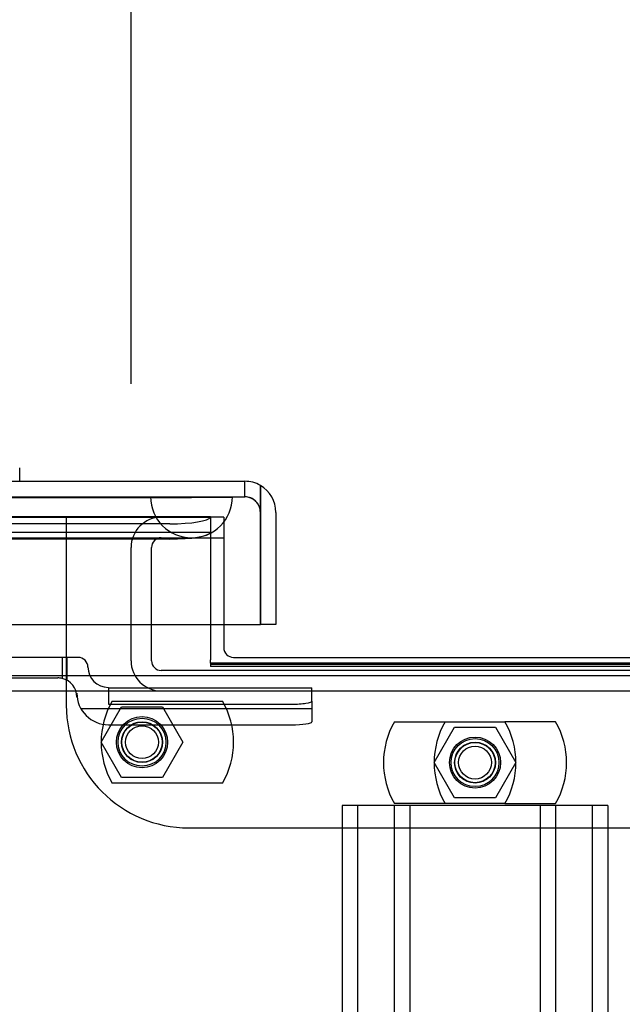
# Model space of a CAD drawing. Header units: inches. Extents: x 1 to 359, y -2 to 239.
# Tile 19 of 65: x 131.53 to 135.22, y 42.81 to 48.83. Entities that reach past the tile are written whole.
import ezdxf
from ezdxf.enums import TextEntityAlignment as Align
from ezdxf.lldxf.tags import DXFTag

# ---------------------------------------------------------------- set-up
doc = ezdxf.new("R2010")
doc.units = ezdxf.units.IN
doc.header["$MEASUREMENT"] = 0
for name, color, linetype in [('COM53964-5', 7, 'Continuous'), ('COM70098', 7, 'Continuous'), ('COM70220', 7, 'Continuous'), ('COM70739-9', 7, 'Continuous'), ('COM70838', 7, 'Continuous'), ('COM71195-7', 7, 'Continuous'), ('COM71298-9', 7, 'Continuous'), ('COM71299-9', 7, 'Continuous'), ('Default', 7, 'Continuous'), ('GSK87756', 7, 'Continuous'), ('HAN13068', 7, 'Continuous'), ('NTS86070', 7, 'Continuous'), ('SCC180005', 7, 'Continuous')]:
    doc.layers.add(name, color=color, linetype=linetype)
doc.styles.add('SEACAD_Times_New_Roman', font='times.ttf')
tags = doc.linetypes.add('HIDDEN2', pattern=[0.1875, 0.125, -0.0625]).pattern_tags.tags
tags[6:7] = [DXFTag(74, 4), DXFTag(75, 0), DXFTag(340, '0'), DXFTag(46, 0.0), DXFTag(50, 0.0), DXFTag(44, 0.0), DXFTag(45, 0.0)]
tags[4:5] = [DXFTag(74, 4), DXFTag(75, 0), DXFTag(340, '0'), DXFTag(46, 0.0), DXFTag(50, 0.0), DXFTag(44, 0.0), DXFTag(45, 0.0)]
doc.dimstyles.new('HAMMOND_(STH_-_540x360)', dxfattribs={"dimtxt": 2, "dimasz": 2.5, "dimexe": 1, "dimexo": 1, "dimgap": 0.5, "dimtad": 0, "dimtih": 1, "dimtoh": 1, "dimzin": 0, "dimdsep": 46, "dimtxsty": 'SEACAD_Times_New_Roman', "dimblk1": '_SE_FILLED', "dimblk2": '_SE_FILLED', "dimsah": 1, "dimcen": 1, "dimadec": 0, "dimazin": 0, "dimtfac": 0.8, "dimtofl": 0, "dimtmove": 0, "dimatfit": 3, "dimfxl": 1, "dimtolj": 1, "dimtzin": 0, "dimarcsym": 0})

# ---------------------------------------------------------------- blocks, each defined once
blk = doc.blocks.new('SE2')
at = {"layer": 'COM53964-5', "color": 7, "linetype": 'HIDDEN2'}
for p, q in [((133.6435, 44.0238), (133.5055, 44.0238)), ((133.5055, 44.0238), (133.5055, 9.6488)), ((133.6005, 44.0238), (133.6005, 9.6488)), ((134.9925, 44.0238), (133.6435, 44.0238)), ((133.8245, 44.0238), (133.8245, 9.6488)), ((133.9195, 44.0238), (133.9195, 9.6488)), ((134.7165, 44.0238), (134.7165, 9.6488)), ((134.8115, 44.0238), (134.8115, 9.6488)), ((135.1305, 44.0238), (134.9925, 44.0238)), ((135.0355, 44.0238), (135.0355, 9.6488)), ((135.1305, 44.0238), (135.1305, 9.6488))]:
    blk.add_line(p, q, dxfattribs=at)
at = {"layer": 'COM70098', "color": 7, "linetype": 'HIDDEN2'}
for p, q in [((131.8185, 45.7858), (131.8185, 44.6368)), ((132.7815, 45.7858), (132.7015, 45.7858)), ((132.7815, 45.7858), (132.7815, 45.1308)), ((132.5685, 43.8868), (136.0685, 43.8868))]:
    blk.add_line(p, q, dxfattribs=at)
at = {"layer": 'COM70098', "color": 7, "linetype": 'Continuous'}
for p, q in [((132.7815, 45.1308), (132.7815, 44.9888)), ((132.8415, 44.9288), (135.7955, 44.9288))]:
    blk.add_line(p, q, dxfattribs=at)
at = {"layer": 'COM70098', "color": 7, "linetype": 'HIDDEN2'}
for centre in [(132.2815, 44.4108), (134.3185, 44.2858)]:
    blk.add_circle(centre, 0.1562, dxfattribs=at)
at = {"layer": 'COM70098', "color": 7, "linetype": 'Continuous'}
blk.add_arc((132.8415, 44.9888), 0.06, 180, 270, dxfattribs=at)
at = {"layer": 'COM70098', "color": 7, "linetype": 'HIDDEN2'}
blk.add_arc((132.5685, 44.6368), 0.75, 180, 270, dxfattribs=at)
at = {"layer": 'COM70220', "color": 7, "linetype": 'HIDDEN2'}
for p, q in [((105.8665, 45.9098), (132.3345, 45.9098)), ((105.8665, 45.9088), (132.3345, 45.9088)), ((105.8665, 45.9068), (132.3345, 45.9068)), ((132.3345, 45.9098), (132.8335, 45.9098)), ((132.3345, 45.9088), (132.8335, 45.9088)), ((132.3345, 45.9068), (132.5845, 45.9068)), ((132.3355, 45.9098), (132.3355, 45.9088)), ((132.3355, 45.9088), (132.5845, 45.9068)), ((132.5845, 45.9068), (132.8335, 45.9088)), ((132.8335, 45.9088), (132.8335, 45.9098)), ((105.8665, 45.6608), (132.3345, 45.6608)), ((132.3345, 45.6608), (132.5845, 45.6608))]:
    blk.add_line(p, q, dxfattribs=at)
blk.add_arc((132.5845, 45.9108), 0.25, 180, 0, dxfattribs=at)
at = {"layer": 'COM70739-9', "color": 7, "linetype": 'HIDDEN2'}
for p, q in [((132.5845, 45.6608), (132.7815, 45.6608)), ((132.2145, 44.9088), (132.2145, 45.6008)), ((132.3395, 44.9088), (132.3395, 45.6008)), ((136.2375, 44.8488), (132.3995, 44.8488))]:
    blk.add_line(p, q, dxfattribs=at)
for centre, radius, start, end in [((132.3995, 45.6008), 0.185, 90, 180), ((132.3995, 45.6008), 0.06, 90, 180), ((132.3995, 44.9088), 0.185, 180, 270), ((132.3995, 44.9088), 0.06, 180, 270)]:
    blk.add_arc(centre, radius, start, end, dxfattribs=at)
at = {"layer": 'COM70838', "color": 7, "linetype": 'HIDDEN2'}
for p, q in [((131.7934, 44.9288), (131.08, 44.9288)), ((131.891, 44.9288), (131.7934, 44.9288)), ((131.7934, 44.9288), (131.7934, 44.8006)), ((131.821, 44.9288), (131.821, 44.7901)), ((131.951, 44.8708), (131.951, 44.8688)), ((131.08, 44.8038), (131.766, 44.8038)), ((132.076, 44.7458), (132.076, 44.6432)), ((132.076, 44.7432), (133.321, 44.7432)), ((133.321, 44.6614), (133.321, 44.7432)), ((131.883, 44.6868), (131.883, 44.7099)), ((131.9069, 44.6169), (133.321, 44.6169)), ((132.076, 44.6432), (133.196, 44.6432)), ((133.321, 44.6614), (133.321, 44.5351)), ((132.076, 44.5169), (133.196, 44.5169))]:
    blk.add_line(p, q, dxfattribs=at)
for centre, radius, start, end in [((131.891, 44.8688), 0.06, 0, 90), ((132.076, 44.8708), 0.125, 180, 270), ((131.766, 44.6868), 0.117, 76.45544, 90), ((131.766, 44.6868), 0.117, 0, 76.45544), ((132.076, 44.7099), 0.193, 180, 270)]:
    blk.add_arc(centre, radius, start, end, dxfattribs=at)
for centre, major_axis, start_param, end_param in [((133.196, 44.6614), (-0.125, 0), 1.570796, 3.141593), ((133.196, 44.5351), (0.125, 0), 4.712389, 6.283185)]:
    blk.add_ellipse(centre, major_axis=major_axis, ratio=0.145455, start_param=start_param, end_param=end_param, dxfattribs=at)
at = {"layer": 'COM71195-7', "color": 7, "linetype": 'Continuous'}
for p, q in [((105.2905, 46.0058), (132.9105, 46.0058)), ((133.0054, 45.8158), (133.0054, 45.9804)), ((133.0055, 45.9804), (133.0055, 45.8158)), ((133.0054, 45.1308), (133.0054, 45.8158)), ((133.0055, 45.8158), (133.0055, 45.1308)), ((133.1005, 45.8158), (133.1005, 45.1308)), ((105.1956, 45.1308), (133.0054, 45.1308)), ((133.1005, 45.1308), (133.0055, 45.1308))]:
    blk.add_line(p, q, dxfattribs=at)
at = {"layer": 'COM71195-7', "color": 7, "linetype": 'HIDDEN2'}
for p, q in [((132.9105, 45.9108), (132.9105, 46.0058)), ((105.2905, 45.9108), (132.9105, 45.9108))]:
    blk.add_line(p, q, dxfattribs=at)
at = {"layer": 'COM71195-7', "color": 7, "linetype": 'Continuous'}
for start, end in [(60, 90), (0, 60)]:
    blk.add_arc((132.9105, 45.8158), 0.19, start, end, dxfattribs=at)
at = {"layer": 'COM71195-7', "color": 7, "linetype": 'HIDDEN2'}
blk.add_arc((132.9105, 45.8158), 0.095, 0, 90, dxfattribs=at)
at = {"layer": 'COM71195-7', "color": 7, "linetype": 'Continuous'}
blk.add_ellipse((132.9105, 45.8158), major_axis=(0, -0.19), ratio=0.999171, start_param=2.617994, end_param=3.141593, dxfattribs=at)
at = {"layer": 'COM71195-7', "color": 7, "linetype": 'HIDDEN2'}
blk.add_ellipse((132.9105, 45.8158), major_axis=(0, -0.095), ratio=0.999171, start_param=1.570796, end_param=3.141593, dxfattribs=at)
at = {"layer": 'COM71298-9', "color": 7, "linetype": 'HIDDEN2'}
for p, q in [((132.7015, 45.7882), (105.6635, 45.7882)), ((132.7015, 45.788), (132.7009, 45.786)), ((132.7015, 45.7882), (132.7015, 45.7858)), ((132.7011, 45.6932), (105.6638, 45.6932)), ((132.4515, 45.7456), (105.9135, 45.7456)), ((132.4515, 45.6521), (105.9135, 45.6521)), ((132.7015, 44.8877), (135.9355, 44.8877))]:
    blk.add_line(p, q, dxfattribs=at)
for centre in [(132.4515, 45.789), (132.4515, 45.6955)]:
    blk.add_ellipse(centre, major_axis=(0.25, 0), ratio=0.173648, start_param=4.712389, end_param=6.21308, dxfattribs=at)
at = {"layer": 'COM71299-9', "color": 7, "linetype": 'HIDDEN2'}
for p, q in [((105.6635, 45.7858), (132.7015, 45.7858)), ((132.7015, 45.7858), (132.7015, 45.1308)), ((132.7015, 44.894), (132.7015, 44.8741)), ((135.9355, 44.8741), (132.7015, 44.8741)), ((104.3835, 44.7238), (164.2535, 44.7238))]:
    blk.add_line(p, q, dxfattribs=at)
at = {"layer": 'COM71299-9', "color": 7, "linetype": 'Continuous'}
for p, q in [((132.7015, 45.1308), (132.7015, 44.9138)), ((132.7015, 44.894), (132.7015, 44.9138)), ((135.9355, 44.894), (132.7015, 44.894)), ((104.3835, 44.8188), (164.2535, 44.8188))]:
    blk.add_line(p, q, dxfattribs=at)
at = {"layer": 'GSK87756', "color": 7, "linetype": 'HIDDEN2'}
for centre in [(132.2815, 44.4108), (134.3185, 44.2858)]:
    blk.add_circle(centre, 0.125, dxfattribs=at)
at = {"layer": 'HAN13068', "color": 7, "linetype": 'Continuous'}
blk.add_line((131.5334, 46.0058), (131.5334, 46.0888), dxfattribs=at)
at = {"layer": 'NTS86070', "color": 7, "linetype": 'HIDDEN2'}
for p, q in [((132.0985, 44.6608), (132.7745, 44.6608)), ((133.8255, 44.5358), (134.5015, 44.5358)), ((134.8115, 44.5358), (134.5015, 44.5358)), ((132.7745, 44.1608), (132.0985, 44.1608)), ((134.5015, 44.0358), (133.8255, 44.0358)), ((134.5015, 44.0358), (134.8115, 44.0358))]:
    blk.add_line(p, q, dxfattribs=at)
for centre, radius in [((132.2815, 44.4108), 0.1465), ((132.2815, 44.4108), 0.125), ((132.2815, 44.4108), 0.1005), ((134.3185, 44.2858), 0.1465), ((134.3185, 44.2858), 0.125), ((134.3185, 44.2858), 0.1005)]:
    blk.add_circle(centre, radius, dxfattribs=at)
for centre, start, end in [((132.5315, 44.4108), 150, 210), ((132.3415, 44.4108), 330, 30), ((134.2585, 44.2858), 150, 210), ((134.5685, 44.2858), 150, 210), ((134.0685, 44.2858), 330, 30), ((134.3785, 44.2858), 330, 30)]:
    blk.add_arc(centre, 0.5, start, end, dxfattribs=at)
at = {"layer": 'SCC180005', "color": 7, "linetype": 'HIDDEN2'}
for p, q in [((132.0321, 44.4108), (132.1568, 44.6268)), ((132.1568, 44.6268), (132.4062, 44.6268)), ((132.4062, 44.6268), (132.5309, 44.4108)), ((134.0691, 44.2858), (134.1938, 44.5018)), ((134.1938, 44.5018), (134.4432, 44.5018)), ((134.4432, 44.5018), (134.5679, 44.2858)), ((132.1568, 44.1948), (132.0321, 44.4108)), ((132.5309, 44.4108), (132.4062, 44.1948)), ((134.1938, 44.0698), (134.0691, 44.2858)), ((134.5679, 44.2858), (134.4432, 44.0698)), ((132.4062, 44.1948), (132.1568, 44.1948)), ((134.4432, 44.0698), (134.1938, 44.0698))]:
    blk.add_line(p, q, dxfattribs=at)
for centre in [(132.2815, 44.4108), (134.3185, 44.2858)]:
    blk.add_circle(centre, 0.123, dxfattribs=at)
blk = doc.blocks.new('DMBLK104')
at = {"layer": 'Default', "linetype": 'Continuous', "transparency": 16777216}
for points in [[(108.1635, 55.0099), (105.6635, 54.5932), (108.1635, 54.1766)], [(129.7145, 55.0099), (129.7145, 54.1766), (132.2145, 54.5932)]]:
    blk.add_hatch(color=7, dxfattribs=at).paths.add_polyline_path(points)
at = {"layer": 'Default', "color": 7, "linetype": 'Continuous', "transparency": 16777216}
for p, q in [((105.6635, 46.3498), (105.6635, 55.5932)), ((132.2145, 46.6008), (132.2145, 55.5932)), ((105.6635, 54.5932), (110.6797, 54.5932)), ((127.1982, 54.5932), (132.2145, 54.5932))]:
    blk.add_line(p, q, dxfattribs=at)
at = {"layer": 'Default', "color": 7, "linetype": 'Continuous', "transparency": 16777216, "style": 'SEACAD_Times_New_Roman'}
for s, p in [('26.55', (115.5266, 55.5932)), ('OPENNING', (111.3797, 52.5932))]:
    blk.add_text(s, height=2, dxfattribs=at).set_placement(p, align=Align.TOP_LEFT)
blk = doc.blocks.new('_SE_FILLED')
at = {"color": 0}
blk.add_line((0, 0), (-1, 0), dxfattribs=at)
blk.add_solid([(0, 0), (-1, -0.1665), (-1, 0.1665), (0, 0)], dxfattribs=at)

msp = doc.modelspace()

# ---------------------------------------------------------------- block references
at = {"layer": 'Default'}
msp.add_blockref('SE2', (0, 0), dxfattribs=at)

# ---------------------------------------------------------------- dimensions: what is measured, and where the dimension line sits
at = {"layer": 'Default', "color": 7, "linetype": 'Continuous'}
dim = msp.add_linear_dim(base=(132.2145, 54.5932), p1=(105.6635, 45.3498), p2=(132.2145, 45.6008), text='\\A1;<>\\POPENNING', dimstyle='HAMMOND_(STH_-_540x360)', dxfattribs=at)
dim.commit()
dim.dimension.update_dxf_attribs({"geometry": 'DMBLK104', "text_midpoint": (118.939, 54.5932), "dimtype": 160})

doc.saveas('drawing.dxf')
